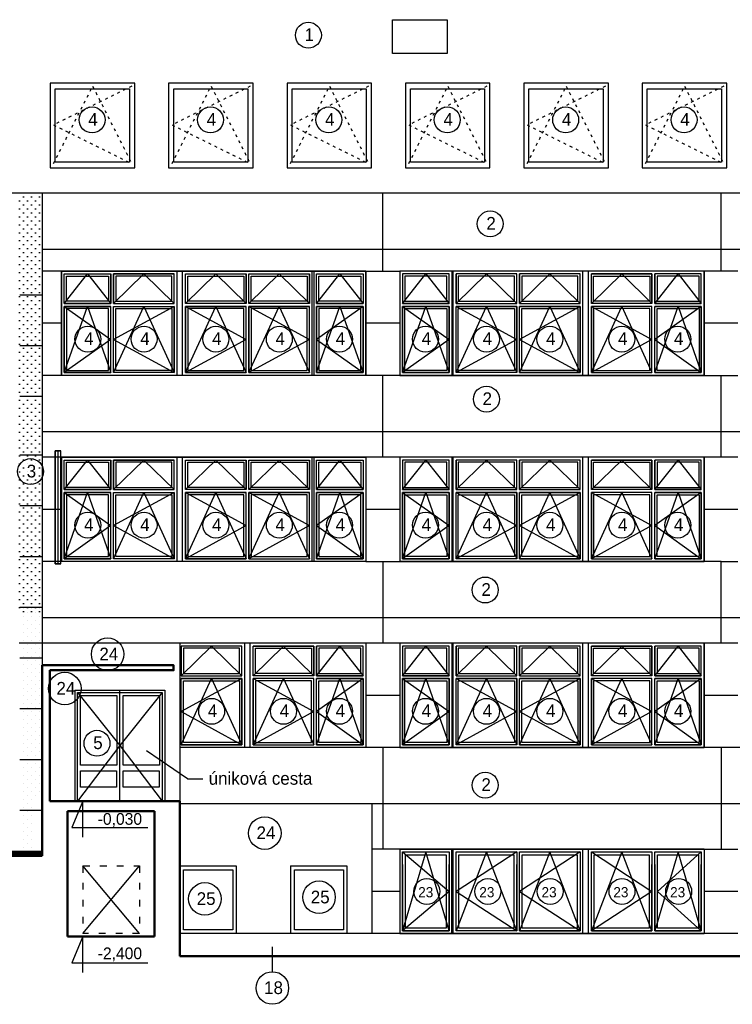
# Model space of a CAD drawing. Header units: millimetres. Extents: x 434746 to 672760, y -61647 to 206428.
# Tile 12 of 24: x 453896 to 466537, y 128503 to 145965. Entities that reach past the tile are written whole.
import ezdxf

# ---------------------------------------------------------------- set-up
doc = ezdxf.new("R2010")
doc.units = ezdxf.units.MM
doc.linetypes.add('ACAD_ISO03W100', pattern=[30, 12, -18])
doc.linetypes.add('SOLID', pattern=[1, 0.5, 0.5])
doc.layers.add('pohledy', color=1, linetype='Continuous')
doc.layers.add('stav', color=7, linetype='Continuous')
doc.styles.add('SPIRITTXTSTYLE1', font='ROMAN')

# ---------------------------------------------------------------- blocks, each defined once
blk = doc.blocks.new('B4D61B65-774C-4D9B-96F3346')
at = {"color": 7, "linetype": 'SOLID'}
for p, q in [((3.8, 6.362), (3.9, 6.362)), ((3.9, 6.362), (3.8, 6.362)), ((3.8, 6.362), (3.8, 6.362)), ((3.8, 4.362), (3.8, 6.362)), ((3.8, 4.362), (3.8, 6.362)), ((3.804, 6.362), (3.896, 6.362)), ((3.896, 6.362), (3.804, 6.362)), ((3.804, 6.362), (3.804, 6.362)), ((3.804, 4.362), (3.804, 6.362)), ((3.804, 4.362), (3.804, 6.362)), ((3.896, 6.362), (3.896, 6.362)), ((3.896, 4.362), (3.896, 6.362)), ((3.896, 4.362), (3.896, 6.362)), ((3.9, 6.362), (3.9, 6.362)), ((3.9, 4.362), (3.9, 6.362)), ((3.9, 4.362), (3.9, 6.362)), ((3.8, 4.362), (3.9, 4.362)), ((3.9, 4.362), (3.8, 4.362)), ((3.8, 4.362), (3.8, 4.362)), ((3.804, 4.362), (3.896, 4.362)), ((3.896, 4.362), (3.804, 4.362)), ((3.804, 4.362), (3.804, 4.362)), ((3.896, 4.362), (3.896, 4.362)), ((3.9, 4.362), (3.9, 4.362))]:
    blk.add_line(p, q, dxfattribs=at)
blk = doc.blocks.new('A$C4D0F5495')
at = {"layer": 'stav'}
h = blk.add_hatch(dxfattribs=at)
h.set_pattern_fill('OMITKA', color=8, scale=100, style=0)
h.set_pattern_definition([(45, (44196.33, -198920.75), (-70.710678, 70.710678), [0, -100])])
h.paths.add_polyline_path([(-129562, 13655), (-129972, 13655), (-129972, 6173), (-129562, 6173)])
at = {"color": 7, "linetype": 'SOLID'}
blk.add_line((-129282, 7083), (-129282, 9083), dxfattribs=at)
at = {"layer": 'pohledy', "color": 2, "linetype": 'Continuous', "ltscale": 2000}
for centre, radius in [((-124842, 16456), 230), ((-128679, 14954), 230), ((-126578, 14954), 230), ((-124478, 14954), 230), ((-122378, 14954), 230), ((-120278, 14954), 230), ((-118178, 14954), 230), ((-121617, 13111), 230), ((-128753, 11066), 230), ((-127757, 11066), 230), ((-126482, 11066), 230), ((-125357, 11066), 230), ((-124290, 11066), 230), ((-122765, 11066), 230), ((-121682, 11066), 230), ((-120557, 11066), 230), ((-119282, 11066), 230), ((-118290, 11066), 230), ((-121684, 10002), 230), ((-129770, 8717), 230), ((-128753, 7766), 230), ((-127757, 7766), 230), ((-126482, 7766), 230), ((-125357, 7766), 230), ((-124290, 7766), 230), ((-122765, 7766), 230), ((-121682, 7766), 230), ((-120557, 7766), 230), ((-119282, 7766), 230), ((-118290, 7766), 230), ((-121705, 6618), 230), ((-128403, 5478), 289), ((-129164, 4869), 289), ((-126557, 4466), 230), ((-125282, 4466), 230), ((-124290, 4466), 230), ((-122765, 4466), 230), ((-121682, 4466), 230), ((-120557, 4466), 230), ((-119282, 4466), 230), ((-118290, 4466), 230), ((-128592, 3899), 230), ((-121705, 3157), 230), ((-125615, 2307), 289), ((-126677, 1139), 289), ((-124653, 1168), 289), ((-122741, 1271), 230), ((-121657, 1271), 230), ((-120554, 1271), 230), ((-119279, 1271), 230), ((-118273, 1271), 230), ((-125481, -441), 289)]:
    blk.add_circle(centre, radius, dxfattribs=at)
at = {"layer": 'stav', "color": 7, "linetype": 'ACAD_ISO03W100', "ltscale": 4}
for p, q in [((-129363, 14181), (-128669, 15552)), ((-127976, 15552), (-129363, 14866)), ((-128669, 15552), (-127976, 14181)), ((-127261, 14181), (-126568, 15552)), ((-125874, 15552), (-127261, 14866)), ((-126568, 15552), (-125874, 14181)), ((-125161, 14181), (-124468, 15552)), ((-123774, 15552), (-125161, 14866)), ((-124468, 15552), (-123774, 14181)), ((-123061, 14181), (-122368, 15551)), ((-121674, 15551), (-123061, 14866)), ((-122368, 15551), (-121674, 14181)), ((-120961, 14181), (-120268, 15551)), ((-119574, 15551), (-120961, 14866)), ((-120268, 15551), (-119574, 14181)), ((-118861, 14181), (-118168, 15552)), ((-117474, 15552), (-118861, 14866)), ((-118168, 15552), (-117474, 14181)), ((-129363, 14866), (-127976, 14181)), ((-127261, 14866), (-125874, 14181)), ((-125161, 14866), (-123774, 14181)), ((-123061, 14866), (-121674, 14181)), ((-120961, 14866), (-119574, 14181)), ((-118861, 14866), (-117474, 14181))]:
    blk.add_line(p, q, dxfattribs=at)
at = {"layer": 'stav'}
for p, q in [((-103872, 13655), (-139271, 13655)), ((-128842, 2873), (-129036, 2407)), ((-128842, 2236), (-128842, 2873)), ((-129036, 2407), (-127690, 2407)), ((-128842, 473), (-129036, 7)), ((-128842, -164), (-128842, 473)), ((-129036, 7), (-127690, 7))]:
    blk.add_line(p, q, dxfattribs=at)
at = {"layer": 'stav', "color": 5}
for p, q in [((-129562, 13655), (-129562, 5282)), ((-123522, 12523), (-123522, 13655)), ((-117522, 12523), (-117522, 13655)), ((-104282, 12655), (-129562, 12655)), ((-123522, 12273), (-123522, 12523)), ((-117522, 12273), (-117522, 12523)), ((-129222, 12273), (-129562, 12273)), ((-123822, 12273), (-129222, 12273)), ((-129222, 12273), (-129222, 10423)), ((-123822, 12273), (-129222, 12273)), ((-129222, 12273), (-129222, 10423)), ((-123822, 10423), (-123822, 12273)), ((-123822, 12273), (-123222, 12273)), ((-123822, 12273), (-123822, 10423)), ((-117822, 12273), (-123222, 12273)), ((-123222, 12273), (-123222, 10423)), ((-123222, 12273), (-123222, 10423)), ((-117822, 12273), (-123222, 12273)), ((-123222, 12273), (-123222, 10423)), ((-123222, 12273), (-123222, 10423)), ((-117822, 12273), (-123222, 12273)), ((-123222, 12273), (-123222, 10423)), ((-117822, 12273), (-123222, 12273)), ((-123222, 12273), (-123222, 10423)), ((-123222, 12273), (-123222, 10423)), ((-117822, 12273), (-123222, 12273)), ((-123222, 12273), (-123222, 10423)), ((-117822, 12273), (-123213, 12273)), ((-117222, 12273), (-117822, 12273)), ((-117822, 12273), (-117822, 10423)), ((-117822, 12273), (-117822, 10423)), ((-117822, 12273), (-117822, 10423)), ((-117822, 12273), (-117822, 10423)), ((-117822, 12273), (-117822, 10423)), ((-117822, 12273), (-117822, 10423)), ((-129222, 11348), (-129562, 11348)), ((-123222, 11348), (-123822, 11348)), ((-117222, 11348), (-117822, 11348)), ((-129222, 10423), (-129562, 10423)), ((-123822, 10423), (-129222, 10423)), ((-123822, 10423), (-129222, 10423)), ((-123222, 10423), (-123822, 10423)), ((-123522, 9223), (-123522, 10423)), ((-117822, 10423), (-123222, 10423)), ((-117822, 10423), (-123222, 10423)), ((-117822, 10423), (-123222, 10423)), ((-117822, 10423), (-123222, 10423)), ((-117822, 10423), (-123222, 10423)), ((-117822, 10423), (-123213, 10423)), ((-117822, 10423), (-117222, 10423)), ((-117522, 9223), (-117522, 10423)), ((-123822, 9423), (-129562, 9423)), ((-117822, 9423), (-123822, 9423)), ((-110622, 9423), (-117822, 9423)), ((-123522, 8973), (-123522, 9223)), ((-117522, 8973), (-117522, 9223)), ((-123822, 8973), (-129562, 8973)), ((-129222, 8973), (-129222, 7123)), ((-123822, 8973), (-129222, 8973)), ((-129222, 8973), (-129222, 7123)), ((-123822, 8973), (-123822, 7123)), ((-123222, 8973), (-123822, 8973)), ((-123822, 8973), (-123822, 7123)), ((-117822, 8973), (-123222, 8973)), ((-123222, 8973), (-123222, 7123)), ((-123222, 8973), (-123222, 7123)), ((-117822, 8973), (-123222, 8973)), ((-123222, 8973), (-123222, 7123)), ((-123222, 8973), (-123222, 7123)), ((-117822, 8973), (-123222, 8973)), ((-123222, 8973), (-123222, 7123)), ((-117822, 8973), (-123222, 8973)), ((-123222, 8973), (-123222, 7123)), ((-123222, 8973), (-123222, 7123)), ((-117822, 8973), (-123222, 8973)), ((-123222, 8973), (-123222, 7123)), ((-117822, 8973), (-123213, 8973)), ((-117822, 8973), (-117822, 7123)), ((-117222, 8973), (-117822, 8973)), ((-117822, 8973), (-117822, 7123)), ((-117822, 8973), (-117822, 7123)), ((-117822, 8973), (-117822, 7123)), ((-117822, 8973), (-117822, 7123)), ((-117822, 8973), (-117822, 7123)), ((-129222, 8048), (-129562, 8048)), ((-123222, 8048), (-123822, 8048)), ((-117222, 8048), (-117822, 8048)), ((-129222, 7123), (-129562, 7123)), ((-123822, 7123), (-129222, 7123)), ((-123822, 7123), (-129222, 7123)), ((-123822, 7123), (-123222, 7123)), ((-123522, 7123), (-123522, 5923)), ((-117822, 7123), (-123222, 7123)), ((-117822, 7123), (-123222, 7123)), ((-117822, 7123), (-123222, 7123)), ((-117822, 7123), (-123222, 7123)), ((-117822, 7123), (-123222, 7123)), ((-117822, 7123), (-123213, 7123)), ((-117522, 7123), (-117822, 7123)), ((-117522, 5923), (-117522, 7123)), ((-117522, 7123), (-117222, 7123)), ((-123822, 6123), (-129562, 6123)), ((-117822, 6123), (-123822, 6123)), ((-110622, 6123), (-117822, 6123)), ((-123522, 5923), (-123522, 5673)), ((-117522, 5673), (-117522, 5923)), ((-123822, 5673), (-127122, 5673)), ((-117822, 5673), (-123822, 5673)), ((-123822, 5673), (-123822, 3823)), ((-123822, 5673), (-123822, 3823)), ((-123822, 5673), (-123822, 3823)), ((-123822, 5673), (-123822, 3823)), ((-123822, 5673), (-123822, 3823)), ((-123822, 5673), (-123822, 3823)), ((-123822, 5673), (-123822, 3823)), ((-123222, 5673), (-123222, 3823)), ((-123222, 5673), (-123222, 3823)), ((-117822, 5673), (-123222, 5673)), ((-123222, 5673), (-123222, 3823)), ((-123222, 5673), (-123222, 3823)), ((-117822, 5673), (-123222, 5673)), ((-123222, 5673), (-123222, 3823)), ((-117822, 5673), (-123222, 5673)), ((-123222, 5673), (-123222, 3823)), ((-123222, 5673), (-123222, 3823)), ((-117822, 5673), (-123222, 5673)), ((-123222, 5673), (-123222, 3823)), ((-117822, 5673), (-123213, 5673)), ((-117822, 5673), (-117822, 3823)), ((-117222, 5673), (-117822, 5673)), ((-117822, 5673), (-117822, 3823)), ((-117822, 5673), (-117822, 3823)), ((-117822, 5673), (-117822, 3823)), ((-117822, 5673), (-117822, 3823)), ((-117822, 5673), (-117822, 3823)), ((-123222, 4748), (-123822, 4748)), ((-117222, 4748), (-117822, 4748)), ((-123822, 3823), (-127122, 3823)), ((-123222, 3823), (-123822, 3823)), ((-123522, 3823), (-123522, 2823)), ((-117822, 3823), (-123222, 3823)), ((-117822, 3823), (-123222, 3823)), ((-117822, 3823), (-123222, 3823)), ((-117822, 3823), (-123222, 3823)), ((-117822, 3823), (-123222, 3823)), ((-117822, 3823), (-123213, 3823)), ((-110622, 3823), (-117822, 3823)), ((-117522, 3823), (-117522, 2373)), ((-117522, 2823), (-123711, 2823)), ((-123522, 2823), (-123522, 2023)), ((-110622, 2823), (-117522, 2823)), ((-117522, 2373), (-117522, 2023)), ((-123222, 2023), (-123711, 2023)), ((-117822, 2023), (-123222, 2023)), ((-123222, 2023), (-123222, 1223)), ((-123222, 2023), (-123222, 1273)), ((-123222, 2023), (-123222, 1273)), ((-123222, 2023), (-117822, 2023)), ((-123222, 2023), (-123222, 1273)), ((-123222, 2023), (-123222, 1273)), ((-123222, 2023), (-123222, 523)), ((-123222, 2023), (-117822, 2023)), ((-123222, 2023), (-123222, 523)), ((-117822, 2023), (-123213, 2023)), ((-117822, 2023), (-123213, 2023)), ((-117822, 2023), (-117822, 1223)), ((-117822, 2023), (-117222, 2023)), ((-117822, 2023), (-117822, 1273)), ((-117822, 2023), (-117822, 1273)), ((-117822, 2023), (-117822, 1273)), ((-117822, 2023), (-117822, 1273)), ((-117822, 2023), (-117822, 523)), ((-117822, 2023), (-117822, 1273)), ((-117822, 2023), (-117822, 1273)), ((-123222, 1273), (-123711, 1273)), ((-123222, 1273), (-123222, 523)), ((-123222, 1273), (-123222, 523)), ((-117822, 1273), (-117822, 523)), ((-117222, 1273), (-117822, 1273)), ((-117822, 1273), (-117822, 523)), ((-117822, 1273), (-117822, 523)), ((-117222, 523), (-123222, 523)), ((-123222, 523), (-117822, 523)), ((-123222, 523), (-117822, 523))]:
    blk.add_line(p, q, dxfattribs=at)
at = {"layer": 'stav', "linetype": 'ACAD_ISO03W100', "ltscale": 500}
for p, q in [((-129172, 11698), (-128759, 12223)), ((-128759, 12223), (-128347, 11698)), ((-128297, 11698), (-127759, 12223)), ((-127759, 12223), (-127222, 11698)), ((-127022, 11698), (-126484, 12223)), ((-126484, 12223), (-125947, 11698)), ((-125897, 11698), (-125359, 12223)), ((-125359, 12223), (-124822, 11698)), ((-124697, 11698), (-124284, 12223)), ((-124284, 12223), (-123872, 11698)), ((-123172, 11698), (-122759, 12223)), ((-122759, 12223), (-122347, 11698)), ((-122222, 11698), (-121684, 12223)), ((-121684, 12223), (-121147, 11698)), ((-121097, 11698), (-120559, 12223)), ((-120559, 12223), (-120022, 11698)), ((-119822, 11698), (-119284, 12223)), ((-119284, 12223), (-118747, 11698)), ((-118697, 11698), (-118284, 12223)), ((-118284, 12223), (-117872, 11698)), ((-129172, 10473), (-128759, 11648)), ((-129172, 11648), (-128347, 11061)), ((-128759, 11648), (-128347, 10473)), ((-128297, 10473), (-127759, 11648)), ((-127222, 11648), (-128297, 11061)), ((-127759, 11648), (-127222, 10473)), ((-127022, 10473), (-126484, 11648)), ((-127022, 11648), (-125947, 11061)), ((-126484, 11648), (-125947, 10473)), ((-125897, 10473), (-125359, 11648)), ((-125897, 11648), (-124822, 11061)), ((-125359, 11648), (-124822, 10473)), ((-124697, 10473), (-124284, 11648)), ((-123872, 11648), (-124697, 11061)), ((-124284, 11648), (-123872, 10473)), ((-123172, 11648), (-122347, 11061)), ((-123172, 10473), (-122759, 11648)), ((-122759, 11648), (-122347, 10473)), ((-122222, 11648), (-121147, 11061)), ((-122222, 10473), (-121684, 11648)), ((-121684, 11648), (-121147, 10473)), ((-121097, 10473), (-120559, 11648)), ((-120022, 11648), (-121097, 11061)), ((-120559, 11648), (-120022, 10473)), ((-119822, 11648), (-118747, 11061)), ((-119822, 10473), (-119284, 11648)), ((-119284, 11648), (-118747, 10473)), ((-118697, 10473), (-118284, 11648)), ((-117872, 11648), (-118697, 11061)), ((-118284, 11648), (-117872, 10473)), ((-128347, 11061), (-129172, 10473)), ((-128297, 11061), (-127222, 10473)), ((-125947, 11061), (-127022, 10473)), ((-124822, 11061), (-125897, 10473)), ((-124697, 11061), (-123872, 10473)), ((-122347, 11061), (-123172, 10473)), ((-121147, 11061), (-122222, 10473)), ((-121097, 11061), (-120022, 10473)), ((-118747, 11061), (-119822, 10473)), ((-118697, 11061), (-117872, 10473)), ((-129172, 8398), (-128759, 8923)), ((-128759, 8923), (-128347, 8398)), ((-128297, 8398), (-127759, 8923)), ((-127759, 8923), (-127222, 8398)), ((-127022, 8398), (-126484, 8923)), ((-126484, 8923), (-125947, 8398)), ((-125897, 8398), (-125359, 8923)), ((-125359, 8923), (-124822, 8398)), ((-124697, 8398), (-124284, 8923)), ((-124284, 8923), (-123872, 8398)), ((-123172, 8398), (-122759, 8923)), ((-122759, 8923), (-122347, 8398)), ((-122222, 8398), (-121684, 8923)), ((-121684, 8923), (-121147, 8398)), ((-121097, 8398), (-120559, 8923)), ((-120559, 8923), (-120022, 8398)), ((-119822, 8398), (-119284, 8923)), ((-119284, 8923), (-118747, 8398)), ((-118697, 8398), (-118284, 8923)), ((-118284, 8923), (-117872, 8398)), ((-129172, 7173), (-128759, 8348)), ((-129172, 8348), (-128347, 7761)), ((-128759, 8348), (-128347, 7173)), ((-128297, 7173), (-127759, 8348)), ((-127222, 8348), (-128297, 7761)), ((-127759, 8348), (-127222, 7173)), ((-127022, 7173), (-126484, 8348)), ((-127022, 8348), (-125947, 7761)), ((-126484, 8348), (-125947, 7173)), ((-125897, 7173), (-125359, 8348)), ((-125897, 8348), (-124822, 7761)), ((-125359, 8348), (-124822, 7173)), ((-124697, 7173), (-124284, 8348)), ((-123872, 8348), (-124697, 7761)), ((-124284, 8348), (-123872, 7173)), ((-123172, 8348), (-122347, 7761)), ((-123172, 7173), (-122759, 8348)), ((-122759, 8348), (-122347, 7173)), ((-122222, 8348), (-121147, 7761)), ((-122222, 7173), (-121684, 8348)), ((-121684, 8348), (-121147, 7173)), ((-121097, 7173), (-120559, 8348)), ((-120022, 8348), (-121097, 7761)), ((-120559, 8348), (-120022, 7173)), ((-119822, 8348), (-118747, 7761)), ((-119822, 7173), (-119284, 8348)), ((-119284, 8348), (-118747, 7173)), ((-118697, 7173), (-118284, 8348)), ((-117872, 8348), (-118697, 7761)), ((-118284, 8348), (-117872, 7173)), ((-128347, 7761), (-129172, 7173)), ((-128297, 7761), (-127222, 7173)), ((-125947, 7761), (-127022, 7173)), ((-124822, 7761), (-125897, 7173)), ((-124697, 7761), (-123872, 7173)), ((-122347, 7761), (-123172, 7173)), ((-121147, 7761), (-122222, 7173)), ((-121097, 7761), (-120022, 7173)), ((-118747, 7761), (-119822, 7173)), ((-118697, 7761), (-117872, 7173)), ((-127097, 5098), (-126559, 5623)), ((-126559, 5623), (-126022, 5098)), ((-125822, 5098), (-125284, 5623)), ((-125284, 5623), (-124747, 5098)), ((-124697, 5098), (-124284, 5623)), ((-124284, 5623), (-123872, 5098)), ((-123172, 5098), (-122759, 5623)), ((-122759, 5623), (-122347, 5098)), ((-122222, 5098), (-121684, 5623)), ((-121684, 5623), (-121147, 5098)), ((-121097, 5098), (-120559, 5623)), ((-120559, 5623), (-120022, 5098)), ((-119822, 5098), (-119284, 5623)), ((-119284, 5623), (-118747, 5098)), ((-118697, 5098), (-118284, 5623)), ((-118284, 5623), (-117872, 5098)), ((-127097, 3873), (-126559, 5048)), ((-126022, 5048), (-127097, 4461)), ((-126559, 5048), (-126022, 3873)), ((-125822, 5048), (-124747, 4461)), ((-125822, 3873), (-125284, 5048)), ((-125284, 5048), (-124747, 3873)), ((-124697, 3873), (-124284, 5048)), ((-123872, 5048), (-124697, 4461)), ((-124284, 5048), (-123872, 3873)), ((-123172, 5048), (-122347, 4461)), ((-123172, 3873), (-122759, 5048)), ((-122759, 5048), (-122347, 3873)), ((-122222, 5048), (-121147, 4461)), ((-122222, 3873), (-121684, 5048)), ((-121684, 5048), (-121147, 3873)), ((-121097, 3873), (-120559, 5048)), ((-120022, 5048), (-121097, 4461)), ((-120559, 5048), (-120022, 3873)), ((-119822, 5048), (-118747, 4461)), ((-119822, 3873), (-119284, 5048)), ((-119284, 5048), (-118747, 3873)), ((-118697, 3873), (-118284, 5048)), ((-117872, 5048), (-118697, 4461)), ((-118284, 5048), (-117872, 3873)), ((-128940, 4798), (-128187, 3858)), ((-127433, 4798), (-128187, 3858)), ((-127097, 4461), (-126022, 3873)), ((-124747, 4461), (-125822, 3873)), ((-124697, 4461), (-123872, 3873)), ((-122347, 4461), (-123172, 3873)), ((-121147, 4461), (-122222, 3873)), ((-121097, 4461), (-120022, 3873)), ((-118747, 4461), (-119822, 3873)), ((-118697, 4461), (-117872, 3873)), ((-128187, 3858), (-128940, 2873)), ((-128187, 3858), (-127433, 2873)), ((-122759, 1973), (-123172, 573)), ((-123172, 1973), (-122347, 1273)), ((-122347, 573), (-122759, 1973)), ((-121684, 1973), (-122222, 573)), ((-121147, 1973), (-122222, 1273)), ((-121147, 573), (-121684, 1973)), ((-120559, 1973), (-121097, 573)), ((-120022, 1973), (-121097, 1273)), ((-120022, 573), (-120559, 1973)), ((-119284, 1973), (-119822, 573)), ((-119822, 1973), (-118747, 1273)), ((-118747, 573), (-119284, 1973)), ((-118284, 1973), (-118697, 573)), ((-117872, 1973), (-118647, 1273)), ((-117872, 573), (-118284, 1973)), ((-122347, 1273), (-123172, 573)), ((-122222, 1273), (-121147, 573)), ((-121097, 1273), (-120022, 573)), ((-118747, 1273), (-119822, 573)), ((-118647, 1273), (-117872, 573))]:
    blk.add_line(p, q, dxfattribs=at)
at = {"layer": 'stav', "color": 7}
for p, q in [((-128347, 11698), (-128347, 12223)), ((-128297, 11698), (-128297, 12223)), ((-127222, 11698), (-127222, 12223)), ((-127172, 10423), (-127172, 12273)), ((-127072, 10423), (-127072, 12273)), ((-127022, 11698), (-127022, 12223)), ((-125947, 11698), (-125947, 12223)), ((-125897, 11698), (-125897, 12223)), ((-124822, 11698), (-124822, 12223)), ((-124772, 11698), (-124772, 12273)), ((-124747, 12273), (-124747, 10423)), ((-124697, 11698), (-124697, 12223)), ((-122347, 11698), (-122347, 12223)), ((-122297, 12273), (-122297, 10423)), ((-122272, 11698), (-122272, 12273)), ((-122222, 11698), (-122222, 12223)), ((-121147, 11698), (-121147, 12223)), ((-121097, 11698), (-121097, 12223)), ((-120022, 11698), (-120022, 12223)), ((-119972, 10423), (-119972, 12273)), ((-119872, 10423), (-119872, 12273)), ((-119822, 11698), (-119822, 12223)), ((-118747, 11698), (-118747, 12223)), ((-118697, 11698), (-118697, 12223)), ((-129172, 11698), (-128347, 11698)), ((-129172, 11648), (-128347, 11648)), ((-128347, 10473), (-128347, 11648)), ((-128297, 11698), (-127222, 11698)), ((-128297, 10473), (-128297, 11648)), ((-128297, 11648), (-127222, 11648)), ((-127222, 10473), (-127222, 11648)), ((-127022, 10473), (-127022, 11648)), ((-127022, 11648), (-125947, 11648)), ((-125947, 10473), (-125947, 11648)), ((-125897, 10473), (-125897, 11648)), ((-125897, 11648), (-124822, 11648)), ((-124822, 10473), (-124822, 11648)), ((-124772, 10423), (-124772, 11698)), ((-124697, 11698), (-123872, 11698)), ((-124697, 10473), (-124697, 11648)), ((-124697, 11648), (-123872, 11648)), ((-122347, 11698), (-123172, 11698)), ((-122347, 11648), (-123172, 11648)), ((-122347, 10473), (-122347, 11648)), ((-122272, 10423), (-122272, 11698)), ((-122222, 10473), (-122222, 11648)), ((-121147, 11648), (-122222, 11648)), ((-121147, 10473), (-121147, 11648)), ((-121097, 10473), (-121097, 11648)), ((-120022, 11648), (-121097, 11648)), ((-120022, 10473), (-120022, 11648)), ((-118747, 11698), (-119822, 11698)), ((-119822, 10473), (-119822, 11648)), ((-118747, 11648), (-119822, 11648)), ((-118747, 10473), (-118747, 11648)), ((-117872, 11698), (-118697, 11698)), ((-118697, 10473), (-118697, 11648)), ((-117872, 11648), (-118697, 11648)), ((-128347, 8398), (-128347, 8923)), ((-128297, 8398), (-128297, 8923)), ((-127222, 8398), (-127222, 8923)), ((-127172, 7123), (-127172, 8973)), ((-127072, 7123), (-127072, 8973)), ((-127022, 8398), (-127022, 8923)), ((-125947, 8398), (-125947, 8923)), ((-125897, 8398), (-125897, 8923)), ((-124822, 8398), (-124822, 8923)), ((-124772, 8398), (-124772, 8973)), ((-124747, 8973), (-124747, 7123)), ((-124697, 8398), (-124697, 8923)), ((-122347, 8398), (-122347, 8923)), ((-122297, 8973), (-122297, 7123)), ((-122272, 8398), (-122272, 8973)), ((-122222, 8398), (-122222, 8923)), ((-121147, 8398), (-121147, 8923)), ((-121097, 8398), (-121097, 8923)), ((-120022, 8398), (-120022, 8923)), ((-119972, 7123), (-119972, 8973)), ((-119872, 7123), (-119872, 8973)), ((-119822, 8398), (-119822, 8923)), ((-118747, 8398), (-118747, 8923)), ((-118697, 8398), (-118697, 8923)), ((-129172, 8398), (-128347, 8398)), ((-128297, 8398), (-127222, 8398)), ((-124772, 7123), (-124772, 8398)), ((-124697, 8398), (-123872, 8398)), ((-122347, 8398), (-123172, 8398)), ((-122272, 7123), (-122272, 8398)), ((-118747, 8398), (-119822, 8398)), ((-117872, 8398), (-118697, 8398)), ((-129172, 8348), (-128347, 8348)), ((-128347, 7173), (-128347, 8348)), ((-128297, 7173), (-128297, 8348)), ((-128297, 8348), (-127222, 8348)), ((-127222, 7173), (-127222, 8348)), ((-127022, 7173), (-127022, 8348)), ((-127022, 8348), (-125947, 8348)), ((-125947, 7173), (-125947, 8348)), ((-125897, 7173), (-125897, 8348)), ((-125897, 8348), (-124822, 8348)), ((-124822, 7173), (-124822, 8348)), ((-124697, 7173), (-124697, 8348)), ((-124697, 8348), (-123872, 8348)), ((-122347, 8348), (-123172, 8348)), ((-122347, 7173), (-122347, 8348)), ((-122222, 7173), (-122222, 8348)), ((-121147, 8348), (-122222, 8348)), ((-121147, 7173), (-121147, 8348)), ((-121097, 7173), (-121097, 8348)), ((-120022, 8348), (-121097, 8348)), ((-120022, 7173), (-120022, 8348)), ((-119822, 7173), (-119822, 8348)), ((-118747, 8348), (-119822, 8348)), ((-118747, 7173), (-118747, 8348)), ((-118697, 7173), (-118697, 8348)), ((-117872, 8348), (-118697, 8348)), ((-129562, 5673), (-129972, 5673)), ((-127122, 5673), (-129562, 5673)), ((-127122, 5673), (-127122, 3823)), ((-127097, 5098), (-127097, 5623)), ((-126022, 5098), (-126022, 5623)), ((-125972, 3823), (-125972, 5673)), ((-125872, 3823), (-125872, 5673)), ((-125822, 5098), (-125822, 5623)), ((-124747, 5098), (-124747, 5623)), ((-124697, 5098), (-124697, 5623)), ((-122347, 5098), (-122347, 5623)), ((-122297, 5673), (-122297, 3823)), ((-122272, 5098), (-122272, 5673)), ((-122222, 5098), (-122222, 5623)), ((-121147, 5098), (-121147, 5623)), ((-121097, 5098), (-121097, 5623)), ((-120022, 5098), (-120022, 5623)), ((-119972, 3823), (-119972, 5673)), ((-119872, 3823), (-119872, 5673)), ((-119822, 5098), (-119822, 5623)), ((-118747, 5098), (-118747, 5623)), ((-118697, 5098), (-118697, 5623)), ((-124747, 5098), (-125822, 5098)), ((-123872, 5098), (-124697, 5098)), ((-122347, 5098), (-123172, 5098)), ((-122272, 3823), (-122272, 5098)), ((-118747, 5098), (-119822, 5098)), ((-117872, 5098), (-118697, 5098)), ((-127097, 3873), (-127097, 5048)), ((-126022, 5048), (-127097, 5048)), ((-126022, 3873), (-126022, 5048)), ((-125822, 3873), (-125822, 5048)), ((-124747, 5048), (-125822, 5048)), ((-124747, 3873), (-124747, 5048)), ((-124697, 3873), (-124697, 5048)), ((-123872, 5048), (-124697, 5048)), ((-122347, 5048), (-123172, 5048)), ((-122347, 3873), (-122347, 5048)), ((-122222, 3873), (-122222, 5048)), ((-121147, 5048), (-122222, 5048)), ((-121147, 3873), (-121147, 5048)), ((-121097, 3873), (-121097, 5048)), ((-120022, 5048), (-121097, 5048)), ((-120022, 3873), (-120022, 5048)), ((-119822, 3873), (-119822, 5048)), ((-118747, 5048), (-119822, 5048)), ((-118747, 3873), (-118747, 5048)), ((-118697, 3873), (-118697, 5048)), ((-117872, 5048), (-118697, 5048)), ((-128987, 4843), (-128187, 4843)), ((-128987, 4843), (-128987, 2873)), ((-128187, 2873), (-128187, 4843)), ((-128187, 4843), (-127387, 4843)), ((-127387, 4843), (-127387, 2873)), ((-126989, 3271), (-127715, 3766)), ((-127122, 3823), (-127122, 2873)), ((-126989, 3271), (-126716, 3271)), ((-123711, 2823), (-127122, 2823)), ((-123711, 2293), (-123711, 2823)), ((-123711, 523), (-123711, 2293)), ((-122297, 523), (-122297, 2023)), ((-122272, 523), (-122272, 2023)), ((-119972, 523), (-119972, 2023)), ((-119872, 523), (-119872, 2023)), ((-119872, 523), (-119872, 2023)), ((-117822, 2023), (-117812, 2023)), ((-122347, 573), (-122347, 1748)), ((-122222, 573), (-122222, 1748)), ((-121147, 573), (-121147, 1748)), ((-121097, 573), (-121097, 1748)), ((-119872, 523), (-119872, 1798)), ((-119822, 573), (-119822, 1748)), ((-119822, 573), (-119822, 1748)), ((-118747, 573), (-118747, 1748)), ((-118697, 573), (-118697, 1748)), ((-117872, 573), (-117872, 1748)), ((-128840, 523), (-127840, 1723)), ((-127840, 523), (-128840, 1723)), ((-127122, 1723), (-126122, 1723)), ((-126122, 1723), (-126122, 523)), ((-125157, 1723), (-125157, 523)), ((-125157, 1723), (-124157, 1723)), ((-124157, 1723), (-124157, 523)), ((-126122, 523), (-127122, 523)), ((-125157, 523), (-126122, 523)), ((-124157, 523), (-125157, 523)), ((-123651, 523), (-124157, 523)), ((-123590, 523), (-123711, 523)), ((-123222, 523), (-123590, 523)), ((-125481, -152), (-125481, 290))]:
    blk.add_line(p, q, dxfattribs=at)
at = {"layer": 'stav', "color": 8}
for p, q in [((-129962, 11855), (-129562, 11855)), ((-129962, 10955), (-129562, 10955)), ((-129962, 10055), (-129562, 10055)), ((-129962, 9014), (-129562, 9014)), ((-129962, 8114), (-129562, 8114)), ((-129962, 7214), (-129562, 7214)), ((-129962, 6314), (-129562, 6314)), ((-129893, 6294), (-129893, 6294)), ((-129752, 6294), (-129752, 6294)), ((-129611, 6294), (-129611, 6294)), ((-129893, 6152), (-129893, 6152)), ((-129823, 6223), (-129823, 6223)), ((-129752, 6152), (-129752, 6152)), ((-129681, 6223), (-129681, 6223)), ((-129611, 6152), (-129611, 6152)), ((-129893, 6011), (-129893, 6011)), ((-129823, 6082), (-129823, 6082)), ((-129823, 5940), (-129823, 5940)), ((-129752, 6011), (-129752, 6011)), ((-129681, 6082), (-129681, 6082)), ((-129681, 5940), (-129681, 5940)), ((-129611, 6011), (-129611, 6011)), ((-129893, 5869), (-129893, 5869)), ((-129823, 5799), (-129823, 5799)), ((-129752, 5869), (-129752, 5869)), ((-129681, 5799), (-129681, 5799)), ((-129611, 5869), (-129611, 5869)), ((-129893, 5728), (-129893, 5728)), ((-129823, 5657), (-129823, 5657)), ((-129752, 5728), (-129752, 5728)), ((-129681, 5657), (-129681, 5657)), ((-129611, 5728), (-129611, 5728)), ((-129962, 5414), (-129562, 5414)), ((-129893, 5587), (-129893, 5587)), ((-129893, 5445), (-129893, 5445)), ((-129823, 5516), (-129823, 5516)), ((-129752, 5587), (-129752, 5587)), ((-129752, 5445), (-129752, 5445)), ((-129681, 5516), (-129681, 5516)), ((-129611, 5587), (-129611, 5587)), ((-129611, 5445), (-129611, 5445)), ((-129893, 5304), (-129893, 5304)), ((-129823, 5374), (-129823, 5374)), ((-129752, 5304), (-129752, 5304)), ((-129681, 5374), (-129681, 5374)), ((-129611, 5304), (-129611, 5304)), ((-129893, 5162), (-129893, 5162)), ((-129823, 5233), (-129823, 5233)), ((-129823, 5092), (-129823, 5092)), ((-129752, 5162), (-129752, 5162)), ((-129681, 5233), (-129681, 5233)), ((-129681, 5092), (-129681, 5092)), ((-129611, 5162), (-129611, 5162)), ((-129893, 5021), (-129893, 5021)), ((-129823, 4950), (-129823, 4950)), ((-129752, 5021), (-129752, 5021)), ((-129681, 4950), (-129681, 4950)), ((-129611, 5021), (-129611, 5021)), ((-129893, 4879), (-129893, 4879)), ((-129893, 4738), (-129893, 4738)), ((-129823, 4809), (-129823, 4809)), ((-129752, 4879), (-129752, 4879)), ((-129752, 4738), (-129752, 4738)), ((-129681, 4809), (-129681, 4809)), ((-129611, 4879), (-129611, 4879)), ((-129611, 4738), (-129611, 4738)), ((-129893, 4597), (-129893, 4597)), ((-129823, 4667), (-129823, 4667)), ((-129752, 4597), (-129752, 4597)), ((-129681, 4667), (-129681, 4667)), ((-129611, 4597), (-129611, 4597)), ((-129962, 4514), (-129562, 4514)), ((-129893, 4455), (-129893, 4455)), ((-129823, 4526), (-129823, 4526)), ((-129823, 4385), (-129823, 4385)), ((-129752, 4455), (-129752, 4455)), ((-129681, 4526), (-129681, 4526)), ((-129681, 4385), (-129681, 4385)), ((-129611, 4455), (-129611, 4455)), ((-129893, 4314), (-129893, 4314)), ((-129823, 4243), (-129823, 4243)), ((-129752, 4314), (-129752, 4314)), ((-129681, 4243), (-129681, 4243)), ((-129611, 4314), (-129611, 4314)), ((-129893, 4172), (-129893, 4172)), ((-129893, 4031), (-129893, 4031)), ((-129823, 4102), (-129823, 4102)), ((-129752, 4172), (-129752, 4172)), ((-129752, 4031), (-129752, 4031)), ((-129681, 4102), (-129681, 4102)), ((-129611, 4172), (-129611, 4172)), ((-129611, 4031), (-129611, 4031)), ((-129893, 3890), (-129893, 3890)), ((-129823, 3960), (-129823, 3960)), ((-129752, 3890), (-129752, 3890)), ((-129681, 3960), (-129681, 3960)), ((-129611, 3890), (-129611, 3890)), ((-129893, 3748), (-129893, 3748)), ((-129823, 3819), (-129823, 3819)), ((-129823, 3677), (-129823, 3677)), ((-129752, 3748), (-129752, 3748)), ((-129681, 3819), (-129681, 3819)), ((-129681, 3677), (-129681, 3677)), ((-129611, 3748), (-129611, 3748)), ((-129962, 3614), (-129562, 3614)), ((-129893, 3607), (-129893, 3607)), ((-129823, 3536), (-129823, 3536)), ((-129752, 3607), (-129752, 3607)), ((-129681, 3536), (-129681, 3536)), ((-129611, 3607), (-129611, 3607)), ((-129893, 3465), (-129893, 3465)), ((-129893, 3324), (-129893, 3324)), ((-129823, 3395), (-129823, 3395)), ((-129752, 3465), (-129752, 3465)), ((-129752, 3324), (-129752, 3324)), ((-129681, 3395), (-129681, 3395)), ((-129611, 3465), (-129611, 3465)), ((-129611, 3324), (-129611, 3324)), ((-129893, 3182), (-129893, 3182)), ((-129823, 3253), (-129823, 3253)), ((-129752, 3182), (-129752, 3182)), ((-129681, 3253), (-129681, 3253)), ((-129611, 3182), (-129611, 3182)), ((-129893, 3041), (-129893, 3041)), ((-129823, 3112), (-129823, 3112)), ((-129823, 2970), (-129823, 2970)), ((-129752, 3041), (-129752, 3041)), ((-129681, 3112), (-129681, 3112)), ((-129681, 2970), (-129681, 2970)), ((-129611, 3041), (-129611, 3041)), ((-129893, 2900), (-129893, 2900)), ((-129823, 2829), (-129823, 2829)), ((-129752, 2900), (-129752, 2900)), ((-129962, 2714), (-129562, 2714)), ((-129893, 2758), (-129893, 2758)), ((-129823, 2687), (-129823, 2687)), ((-129752, 2758), (-129752, 2758)), ((-129893, 2617), (-129893, 2617)), ((-129893, 2475), (-129893, 2475)), ((-129823, 2546), (-129823, 2546)), ((-129752, 2617), (-129752, 2617)), ((-129752, 2475), (-129752, 2475)), ((-129893, 2334), (-129893, 2334)), ((-129823, 2405), (-129823, 2405)), ((-129752, 2334), (-129752, 2334)), ((-129893, 2192), (-129893, 2192)), ((-129823, 2263), (-129823, 2263)), ((-129823, 2122), (-129823, 2122)), ((-129752, 2192), (-129752, 2192)), ((-129893, 2051), (-129893, 2051)), ((-129823, 1980), (-129823, 1980)), ((-129752, 2051), (-129752, 2051)), ((-129893, 1910), (-129893, 1910)), ((-129752, 1910), (-129752, 1910))]:
    blk.add_line(p, q, dxfattribs=at)
at = {"layer": 'stav', "color": 1, "lineweight": 50}
for p, q in [((-129562, 5193), (-129562, 2873)), ((-129429, 2873), (-129429, 5193)), ((-129562, 2873), (-129562, 1903)), ((-129429, 2873), (-127122, 2873)), ((-127122, 123), (-127122, 2873)), ((-129112, 2693), (-129112, 473)), ((-129112, 2693), (-127572, 2693)), ((-127572, 2693), (-127572, 473)), ((-143171, 1973), (-129562, 1973)), ((-143171, 1963), (-129562, 1963)), ((-143171, 1953), (-129562, 1953)), ((-143171, 1943), (-129562, 1943)), ((-143171, 1933), (-129562, 1933)), ((-143171, 1923), (-129562, 1923)), ((-143171, 1913), (-129562, 1913)), ((-143171, 1903), (-129562, 1903)), ((-129112, 473), (-127572, 473)), ((-106872, 123), (-127122, 123))]:
    blk.add_line(p, q, dxfattribs=at)
at = {"layer": 'stav', "linetype": 'ACAD_ISO03W100', "ltscale": 10}
for p, q in [((-128840, 1723), (-127840, 1723)), ((-128840, 1723), (-128840, 523)), ((-127840, 1723), (-127840, 523)), ((-127840, 523), (-128840, 523))]:
    blk.add_line(p, q, dxfattribs=at)
at = {"layer": 'stav', "color": 7}
for points in [[(-123352, 16732), (-122379, 16732), (-122379, 16135), (-123352, 16135)], [(-129222, 12273), (-123822, 12273), (-123822, 10423), (-129222, 10423)], [(-129172, 12223), (-128347, 12223), (-128347, 11698), (-129172, 11698)], [(-127222, 12223), (-128297, 12223), (-128297, 11698), (-127222, 11698)], [(-127022, 12223), (-125947, 12223), (-125947, 11698), (-127022, 11698)], [(-125897, 12223), (-124822, 12223), (-124822, 11698), (-125897, 11698)], [(-124697, 12223), (-123872, 12223), (-123872, 11698), (-124697, 11698)], [(-117822, 12273), (-123222, 12273), (-123222, 10423), (-117822, 10423)], [(-122347, 12223), (-123172, 12223), (-123172, 11698), (-122347, 11698)], [(-121147, 12223), (-122222, 12223), (-122222, 11698), (-121147, 11698)], [(-120022, 12223), (-121097, 12223), (-121097, 11698), (-120022, 11698)], [(-119822, 12223), (-118747, 12223), (-118747, 11698), (-119822, 11698)], [(-117872, 12223), (-118697, 12223), (-118697, 11698), (-117872, 11698)], [(-129132, 12183), (-128387, 12183), (-128387, 11738), (-129132, 11738)], [(-127262, 12183), (-128257, 12183), (-128257, 11738), (-127262, 11738)], [(-126982, 12183), (-125987, 12183), (-125987, 11738), (-126982, 11738)], [(-125857, 12183), (-124862, 12183), (-124862, 11738), (-125857, 11738)], [(-124657, 12183), (-123912, 12183), (-123912, 11738), (-124657, 11738)], [(-122387, 12183), (-123132, 12183), (-123132, 11738), (-122387, 11738)], [(-121187, 12183), (-122182, 12183), (-122182, 11738), (-121187, 11738)], [(-120062, 12183), (-121057, 12183), (-121057, 11738), (-120062, 11738)], [(-119782, 12183), (-118787, 12183), (-118787, 11738), (-119782, 11738)], [(-117912, 12183), (-118657, 12183), (-118657, 11738), (-117912, 11738)], [(-128347, 11648), (-129172, 11648), (-129172, 10473), (-128347, 10473)], [(-128387, 11608), (-129132, 11608), (-129132, 10513), (-128387, 10513)], [(-128297, 11648), (-127222, 11648), (-127222, 10473), (-128297, 10473)], [(-128257, 11608), (-127262, 11608), (-127262, 10513), (-128257, 10513)], [(-125947, 11648), (-127022, 11648), (-127022, 10473), (-125947, 10473)], [(-125987, 11608), (-126982, 11608), (-126982, 10513), (-125987, 10513)], [(-124822, 11648), (-125897, 11648), (-125897, 10473), (-124822, 10473)], [(-124862, 11608), (-125857, 11608), (-125857, 10513), (-124862, 10513)], [(-123872, 11648), (-124697, 11648), (-124697, 10473), (-123872, 10473)], [(-123912, 11608), (-124657, 11608), (-124657, 10513), (-123912, 10513)], [(-123172, 11648), (-122347, 11648), (-122347, 10473), (-123172, 10473)], [(-123132, 11608), (-122387, 11608), (-122387, 10513), (-123132, 10513)], [(-122222, 11648), (-121147, 11648), (-121147, 10473), (-122222, 10473)], [(-122182, 11608), (-121187, 11608), (-121187, 10513), (-122182, 10513)], [(-121097, 11648), (-120022, 11648), (-120022, 10473), (-121097, 10473)], [(-121057, 11608), (-120062, 11608), (-120062, 10513), (-121057, 10513)], [(-118747, 11648), (-119822, 11648), (-119822, 10473), (-118747, 10473)], [(-118787, 11608), (-119782, 11608), (-119782, 10513), (-118787, 10513)], [(-118697, 11648), (-117872, 11648), (-117872, 10473), (-118697, 10473)], [(-118657, 11608), (-117912, 11608), (-117912, 10513), (-118657, 10513)], [(-129222, 8973), (-123822, 8973), (-123822, 7123), (-129222, 7123)], [(-129172, 8923), (-128347, 8923), (-128347, 8398), (-129172, 8398)], [(-127222, 8923), (-128297, 8923), (-128297, 8398), (-127222, 8398)], [(-127022, 8923), (-125947, 8923), (-125947, 8398), (-127022, 8398)], [(-125897, 8923), (-124822, 8923), (-124822, 8398), (-125897, 8398)], [(-124697, 8923), (-123872, 8923), (-123872, 8398), (-124697, 8398)], [(-117822, 8973), (-123222, 8973), (-123222, 7123), (-117822, 7123)], [(-122347, 8923), (-123172, 8923), (-123172, 8398), (-122347, 8398)], [(-121147, 8923), (-122222, 8923), (-122222, 8398), (-121147, 8398)], [(-120022, 8923), (-121097, 8923), (-121097, 8398), (-120022, 8398)], [(-119822, 8923), (-118747, 8923), (-118747, 8398), (-119822, 8398)], [(-117872, 8923), (-118697, 8923), (-118697, 8398), (-117872, 8398)], [(-129132, 8883), (-128387, 8883), (-128387, 8438), (-129132, 8438)], [(-127262, 8883), (-128257, 8883), (-128257, 8438), (-127262, 8438)], [(-126982, 8883), (-125987, 8883), (-125987, 8438), (-126982, 8438)], [(-125857, 8883), (-124862, 8883), (-124862, 8438), (-125857, 8438)], [(-124657, 8883), (-123912, 8883), (-123912, 8438), (-124657, 8438)], [(-122387, 8883), (-123132, 8883), (-123132, 8438), (-122387, 8438)], [(-121187, 8883), (-122182, 8883), (-122182, 8438), (-121187, 8438)], [(-120062, 8883), (-121057, 8883), (-121057, 8438), (-120062, 8438)], [(-119782, 8883), (-118787, 8883), (-118787, 8438), (-119782, 8438)], [(-117912, 8883), (-118657, 8883), (-118657, 8438), (-117912, 8438)], [(-128347, 8348), (-129172, 8348), (-129172, 7173), (-128347, 7173)], [(-128387, 8308), (-129132, 8308), (-129132, 7213), (-128387, 7213)], [(-128297, 8348), (-127222, 8348), (-127222, 7173), (-128297, 7173)], [(-128257, 8308), (-127262, 8308), (-127262, 7213), (-128257, 7213)], [(-125947, 8348), (-127022, 8348), (-127022, 7173), (-125947, 7173)], [(-125987, 8308), (-126982, 8308), (-126982, 7213), (-125987, 7213)], [(-124822, 8348), (-125897, 8348), (-125897, 7173), (-124822, 7173)], [(-124862, 8308), (-125857, 8308), (-125857, 7213), (-124862, 7213)], [(-123872, 8348), (-124697, 8348), (-124697, 7173), (-123872, 7173)], [(-123912, 8308), (-124657, 8308), (-124657, 7213), (-123912, 7213)], [(-123172, 8348), (-122347, 8348), (-122347, 7173), (-123172, 7173)], [(-123132, 8308), (-122387, 8308), (-122387, 7213), (-123132, 7213)], [(-122222, 8348), (-121147, 8348), (-121147, 7173), (-122222, 7173)], [(-122182, 8308), (-121187, 8308), (-121187, 7213), (-122182, 7213)], [(-121097, 8348), (-120022, 8348), (-120022, 7173), (-121097, 7173)], [(-121057, 8308), (-120062, 8308), (-120062, 7213), (-121057, 7213)], [(-118747, 8348), (-119822, 8348), (-119822, 7173), (-118747, 7173)], [(-118787, 8308), (-119782, 8308), (-119782, 7213), (-118787, 7213)], [(-118697, 8348), (-117872, 8348), (-117872, 7173), (-118697, 7173)], [(-118657, 8308), (-117912, 8308), (-117912, 7213), (-118657, 7213)], [(-126022, 5623), (-127097, 5623), (-127097, 5098), (-126022, 5098)], [(-125822, 5623), (-124747, 5623), (-124747, 5098), (-125822, 5098)], [(-123872, 5623), (-124697, 5623), (-124697, 5098), (-123872, 5098)], [(-117822, 5673), (-123222, 5673), (-123222, 3823), (-117822, 3823)], [(-122347, 5623), (-123172, 5623), (-123172, 5098), (-122347, 5098)], [(-121147, 5623), (-122222, 5623), (-122222, 5098), (-121147, 5098)], [(-120022, 5623), (-121097, 5623), (-121097, 5098), (-120022, 5098)], [(-119822, 5623), (-118747, 5623), (-118747, 5098), (-119822, 5098)], [(-117872, 5623), (-118697, 5623), (-118697, 5098), (-117872, 5098)], [(-126062, 5583), (-127057, 5583), (-127057, 5138), (-126062, 5138)], [(-125782, 5583), (-124787, 5583), (-124787, 5138), (-125782, 5138)], [(-123912, 5583), (-124657, 5583), (-124657, 5138), (-123912, 5138)], [(-122387, 5583), (-123132, 5583), (-123132, 5138), (-122387, 5138)], [(-121187, 5583), (-122182, 5583), (-122182, 5138), (-121187, 5138)], [(-120062, 5583), (-121057, 5583), (-121057, 5138), (-120062, 5138)], [(-119782, 5583), (-118787, 5583), (-118787, 5138), (-119782, 5138)], [(-117912, 5583), (-118657, 5583), (-118657, 5138), (-117912, 5138)], [(-127097, 5048), (-126022, 5048), (-126022, 3873), (-127097, 3873)], [(-127057, 5008), (-126062, 5008), (-126062, 3913), (-127057, 3913)], [(-124747, 5048), (-125822, 5048), (-125822, 3873), (-124747, 3873)], [(-124787, 5008), (-125782, 5008), (-125782, 3913), (-124787, 3913)], [(-124697, 5048), (-123872, 5048), (-123872, 3873), (-124697, 3873)], [(-124657, 5008), (-123912, 5008), (-123912, 3913), (-124657, 3913)], [(-123172, 5048), (-122347, 5048), (-122347, 3873), (-123172, 3873)], [(-123132, 5008), (-122387, 5008), (-122387, 3913), (-123132, 3913)], [(-122222, 5048), (-121147, 5048), (-121147, 3873), (-122222, 3873)], [(-122182, 5008), (-121187, 5008), (-121187, 3913), (-122182, 3913)], [(-121097, 5048), (-120022, 5048), (-120022, 3873), (-121097, 3873)], [(-121057, 5008), (-120062, 5008), (-120062, 3913), (-121057, 3913)], [(-118747, 5048), (-119822, 5048), (-119822, 3873), (-118747, 3873)], [(-118787, 5008), (-119782, 5008), (-119782, 3913), (-118787, 3913)], [(-118697, 5048), (-117872, 5048), (-117872, 3873), (-118697, 3873)], [(-118657, 5008), (-117912, 5008), (-117912, 3913), (-118657, 3913)], [(-128940, 4798), (-127433, 4798), (-127433, 2873), (-128940, 2873)], [(-128886, 4744), (-128241, 4744), (-128241, 3511), (-128886, 3511)], [(-128130, 4744), (-127484, 4744), (-127484, 3511), (-128130, 3511)], [(-128886, 3408), (-128244, 3408), (-128244, 3120), (-128886, 3120)], [(-128130, 3408), (-127487, 3408), (-127487, 3120), (-128130, 3120)], [(-123172, 1973), (-122347, 1973), (-122347, 573), (-123172, 573)], [(-123122, 1923), (-122397, 1923), (-122397, 623), (-123122, 623)], [(-121147, 573), (-122222, 573), (-122222, 1973), (-121147, 1973)], [(-121197, 623), (-122172, 623), (-122172, 1923), (-121197, 1923)], [(-120022, 573), (-121097, 573), (-121097, 1973), (-120022, 1973)], [(-120072, 623), (-121047, 623), (-121047, 1923), (-120072, 1923)], [(-118747, 573), (-119822, 573), (-119822, 1973), (-118747, 1973)], [(-118797, 623), (-119772, 623), (-119772, 1923), (-118797, 1923)], [(-118697, 1973), (-117872, 1973), (-117872, 573), (-118697, 573)], [(-118647, 1923), (-117922, 1923), (-117922, 623), (-118647, 623)], [(-127055, 1654), (-126182, 1654), (-126182, 589), (-127055, 589)], [(-125090, 1654), (-124217, 1654), (-124217, 589), (-125090, 589)]]:
    blk.add_lwpolyline(points, close=True, dxfattribs=at)
at = {"layer": 'stav'}
for points in [[(-127923, 14106), (-127923, 15606), (-129423, 15606), (-129423, 14106)], [(-125821, 14106), (-125821, 15606), (-127321, 15606), (-127321, 14106)], [(-123721, 14106), (-123721, 15606), (-125221, 15606), (-125221, 14106)], [(-121621, 14105), (-121621, 15605), (-123121, 15605), (-123121, 14105)], [(-119521, 14105), (-119521, 15605), (-121021, 15605), (-121021, 14105)], [(-117421, 14105), (-117421, 15605), (-118921, 15605), (-118921, 14105)], [(-129331, 14203), (-129331, 15508), (-128017, 15508), (-128017, 14203)], [(-127230, 14203), (-127230, 15508), (-125915, 15508), (-125915, 14203)], [(-125130, 14203), (-125130, 15508), (-123815, 15508), (-123815, 14203)], [(-123030, 14203), (-123030, 15507), (-121715, 15507), (-121715, 14203)], [(-120930, 14203), (-120930, 15507), (-119615, 15507), (-119615, 14203)], [(-118830, 14203), (-118830, 15507), (-117515, 15507), (-117515, 14203)]]:
    blk.add_lwpolyline(points, close=True, dxfattribs=at)
at = {"layer": 'stav', "color": 7}
for points in [[(-129172, 11698), (-129172, 12223), (-128347, 12223)], [(-128297, 12223), (-127222, 12223)], [(-127022, 12223), (-125947, 12223)], [(-124697, 12223), (-123872, 12223), (-123872, 11698)], [(-122347, 12223), (-123172, 12223), (-123172, 11698)], [(-120022, 12223), (-121097, 12223)], [(-118747, 12223), (-119822, 12223)], [(-117872, 11698), (-117872, 12223), (-118697, 12223)], [(-128347, 10473), (-129172, 10473), (-129172, 11648)], [(-123872, 11648), (-123872, 10473), (-124697, 10473)], [(-123172, 11648), (-123172, 10473), (-122347, 10473)], [(-118697, 10473), (-117872, 10473), (-117872, 11648)], [(-127222, 10473), (-128297, 10473)], [(-125947, 10473), (-127022, 10473)], [(-121097, 10473), (-120022, 10473)], [(-119822, 10473), (-118747, 10473)], [(-129172, 8398), (-129172, 8923), (-128347, 8923)], [(-128297, 8923), (-127222, 8923)], [(-127022, 8923), (-125947, 8923)], [(-124697, 8923), (-123872, 8923), (-123872, 8398)], [(-122347, 8923), (-123172, 8923), (-123172, 8398)], [(-120022, 8923), (-121097, 8923)], [(-118747, 8923), (-119822, 8923)], [(-117872, 8398), (-117872, 8923), (-118697, 8923)], [(-128347, 7173), (-129172, 7173), (-129172, 8348)], [(-123872, 8348), (-123872, 7173), (-124697, 7173)], [(-123172, 8348), (-123172, 7173), (-122347, 7173)], [(-118697, 7173), (-117872, 7173), (-117872, 8348)], [(-127222, 7173), (-128297, 7173)], [(-125947, 7173), (-127022, 7173)], [(-121097, 7173), (-120022, 7173)], [(-119822, 7173), (-118747, 7173)], [(-126022, 5623), (-127097, 5623)], [(-124747, 5623), (-125822, 5623)], [(-123872, 5098), (-123872, 5623), (-124697, 5623)], [(-122347, 5623), (-123172, 5623), (-123172, 5098)], [(-120022, 5623), (-121097, 5623)], [(-118747, 5623), (-119822, 5623)], [(-117872, 5098), (-117872, 5623), (-118697, 5623)], [(-124697, 3873), (-123872, 3873), (-123872, 5048)], [(-123172, 5048), (-123172, 3873), (-122347, 3873)], [(-118697, 3873), (-117872, 3873), (-117872, 5048)], [(-127097, 3873), (-126022, 3873)], [(-125822, 3873), (-124747, 3873)], [(-121097, 3873), (-120022, 3873)], [(-119822, 3873), (-118747, 3873)], [(-123172, 1748), (-123172, 573), (-122347, 573)], [(-118697, 573), (-117872, 573), (-117872, 1748)], [(-118697, 1748), (-118697, 573), (-117872, 573)], [(-121097, 573), (-120022, 573)], [(-119822, 573), (-118747, 573)], [(-119822, 573), (-118747, 573)]]:
    blk.add_lwpolyline(points, dxfattribs=at)
at = {"layer": 'stav', "color": 1, "lineweight": 50}
blk.add_lwpolyline([(-129562, 5193), (-129562, 5282), (-127233, 5282), (-127233, 5193), (-129429, 5193)], dxfattribs=at)
at = {"xscale": 1000, "yscale": 1000, "zscale": 1000}
blk.add_blockref('B4D61B65-774C-4D9B-96F3346', (-133132, 2722), dxfattribs=at)
at = {"layer": 'pohledy', "color": 2, "linetype": 'Continuous', "ltscale": 2000, "style": 'SPIRITTXTSTYLE1'}
for s, height, p in [('1', 225, (-124910, 16353)), ('4', 225, (-128747, 14851)), ('4', 225, (-126645, 14851)), ('4', 225, (-124545, 14851)), ('4', 225, (-122445, 14851)), ('4', 225, (-120345, 14851)), ('4', 225, (-118245, 14851)), ('2', 225, (-121685, 13008)), ('4', 225, (-128820, 10963)), ('4', 225, (-127825, 10963)), ('4', 225, (-126550, 10963)), ('4', 225, (-125425, 10963)), ('4', 225, (-124358, 10963)), ('4', 225, (-122833, 10963)), ('4', 225, (-121750, 10963)), ('4', 225, (-120625, 10963)), ('4', 225, (-119350, 10963)), ('4', 225, (-118358, 10963)), ('2', 225, (-121752, 9898)), ('3', 225, (-129838, 8614)), ('4', 225, (-128820, 7663)), ('4', 225, (-127825, 7663)), ('4', 225, (-126550, 7663)), ('4', 225, (-125425, 7663)), ('4', 225, (-124358, 7663)), ('4', 225, (-122833, 7663)), ('4', 225, (-121750, 7663)), ('4', 225, (-120625, 7663)), ('4', 225, (-119350, 7663)), ('4', 225, (-118358, 7663)), ('2', 225, (-121772, 6514)), ('24', 225, (-128550, 5370)), ('24', 225, (-129311, 4762)), ('4', 225, (-126625, 4363)), ('4', 225, (-125350, 4363)), ('4', 225, (-124358, 4363)), ('4', 225, (-122833, 4363)), ('4', 225, (-121750, 4363)), ('4', 225, (-120625, 4363)), ('4', 225, (-119350, 4363)), ('4', 225, (-118358, 4363)), ('5', 225, (-128659, 3796)), ('úniková cesta', 225, (-126611, 3164)), ('2', 225, (-121772, 3054)), ('24', 225, (-125761, 2200)), ('25', 225, (-126823, 1032)), ('25', 225, (-124800, 1060)), ('23', 180, (-122894, 1168)), ('23', 180, (-121810, 1168)), ('23', 180, (-120706, 1168)), ('23', 180, (-119432, 1168)), ('23', 180, (-118425, 1168)), ('18', 225, (-125628, -548))]:
    blk.add_text(s, height=height, dxfattribs=at).set_placement(p)
at = {"layer": 'stav'}
for s, p in [('-0,030', (-128579, 2454)), ('-2,400', (-128579, 70))]:
    blk.add_text(s, height=207.5, dxfattribs=at).set_placement(p)

msp = doc.modelspace()

# ---------------------------------------------------------------- block references
msp.add_blockref('A$C4D0F5495', (583859, 129233))

doc.saveas('drawing.dxf')
